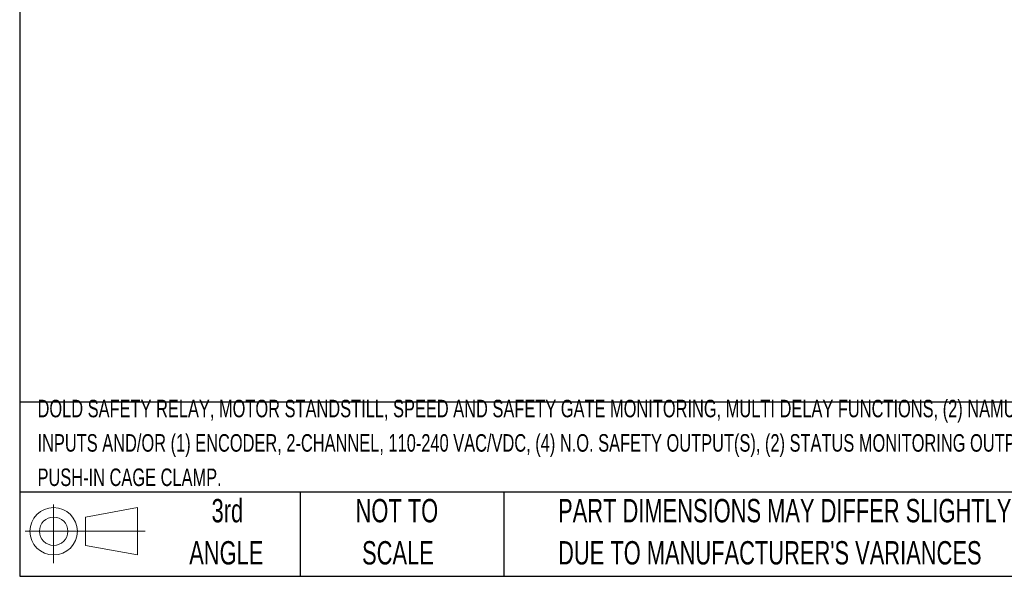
# Model space of a CAD drawing. Header units: millimetres. Extents: x 6 to 273, y 6 to 210.
# Tile 1 of 17: x 6 to 96, y 6 to 57. Entities that reach past the tile are written whole.
import ezdxf

# ---------------------------------------------------------------- set-up
doc = ezdxf.new("R2010")
doc.units = ezdxf.units.MM
doc.layers.add('TEXT', color=140, linetype='Continuous', lineweight=25)
doc.styles.add('SLDTEXTSTYLE0', font='TXT', dxfattribs={"width": 0.7})

# ---------------------------------------------------------------- blocks, each defined once
blk = doc.blocks.new('Block11')
at = {"color": 7, "linetype": 'Continuous', "lineweight": 18}
for p, q in [((2.588, 5.311), (2.588, 0)), ((5.48, 4.167), (10.175, 5.032)), ((10.175, 5.032), (10.175, 0.732)), ((5.48, 1.596), (5.48, 4.167)), ((0, 2.882), (10.874, 2.882)), ((5.48, 1.596), (10.175, 0.732))]:
    blk.add_line(p, q, dxfattribs=at)
for radius in [2.15, 1.286]:
    blk.add_circle((2.588, 2.882), radius, dxfattribs=at)
blk = doc.blocks.new('Block12')
at = {"color": 7, "linetype": 'Continuous'}
blk.add_blockref('Block11', (0, 0), dxfattribs=at)

msp = doc.modelspace()

# ---------------------------------------------------------------- linework, layer by layer
at = {"layer": 'TEXT'}
for p, q in [((6.35, 209.55), (6.35, 6.35)), ((273.05, 22.1261), (6.35, 22.1261)), ((273.05, 13.97), (6.35, 13.97)), ((31.75, 13.97), (31.75, 6.35)), ((50.2116, 13.97), (50.2116, 6.35)), ((6.35, 6.35), (273.05, 6.35))]:
    msp.add_line(p, q, dxfattribs=at)

# ---------------------------------------------------------------- block references
msp.add_blockref('Block12', (6.8379, 7.5539), dxfattribs=at)

# ---------------------------------------------------------------- texts
at = {"layer": 'TEXT', "style": 'SLDTEXTSTYLE0'}
for s, insert, char_height, attachment_point in [('DOLD SAFETY RELAY, MOTOR STANDSTILL, SPEED AND SAFETY GATE MONITORING, MULTI DELAY FUNCTIONS, (2) NAMUR SENSOR', (7.9657, 22.3575), 1.5875, 1), ('INPUTS AND/OR (1) ENCODER, 2-CHANNEL, 110-240 VAC/VDC, (4) N.O. SAFETY OUTPUT(S), (2) STATUS MONITORING OUTPUT(S),', (7.9657, 19.2408), 1.5875, 1), ('PUSH-IN CAGE CLAMP.', (7.9657, 16.1242), 1.5875, 1), ('3rd', (25.1625, 13.364), 2.11667, 2), ('NOT TO', (40.5158, 13.364), 2.11667, 2), ('PART DIMENSIONS MAY DIFFER SLIGHTLY', (55.1193, 13.364), 2.116667, 1), ('ANGLE', (25.0649, 9.5418), 2.11667, 2), ('SCALE', (40.6121, 9.5418), 2.11667, 2), ("DUE TO MANUFACTURER'S VARIANCES", (55.1193, 9.5418), 2.116667, 1)]:
    msp.add_mtext(s, dxfattribs=dict(at, insert=insert, char_height=char_height, attachment_point=attachment_point))

doc.saveas('drawing.dxf')
